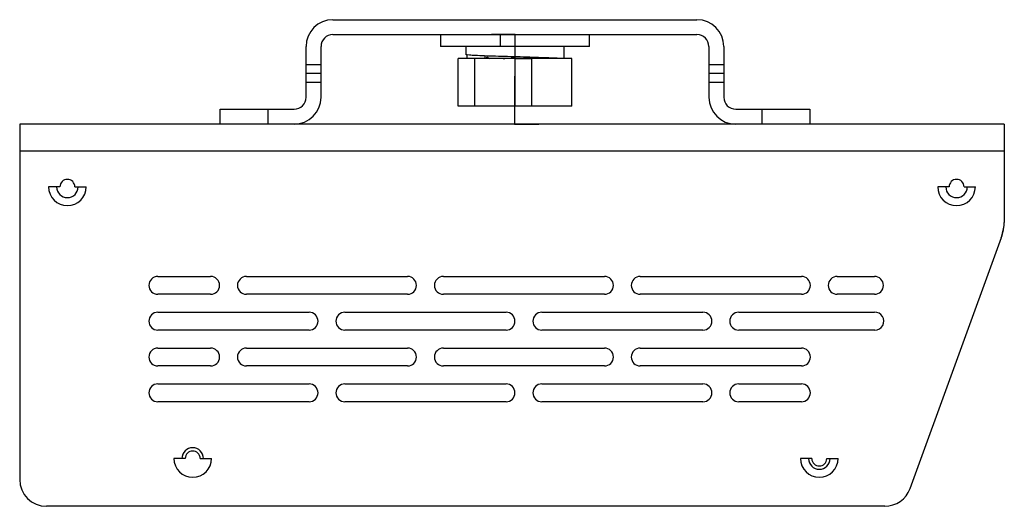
# Model space of a CAD drawing. Header units: millimetres. Extents: x 131 to 434, y 5 to 266.
# Tile 11 of 13: x 269 to 434, y 89 to 170. Entities that reach past the tile are written whole.
import ezdxf

# ---------------------------------------------------------------- set-up
doc = ezdxf.new("R2010")
doc.units = ezdxf.units.MM
doc.header["$PDSIZE"] = -1

msp = doc.modelspace()

# ---------------------------------------------------------------- linework, layer by layer
at = {"color": 7, "linetype": 'Continuous', "lineweight": 25}
for p, q in [((321.12, 170.3), (382.12, 170.3)), ((321.12, 167.8), (382.12, 167.8)), ((339.12, 167.8), (339.12, 165.8)), ((349.17, 165.8), (349.17, 167.8)), ((364.12, 165.8), (364.12, 167.8)), ((316.62, 157.3), (316.62, 165.8)), ((319.12, 157.3), (319.12, 165.8)), ((364.12, 165.8), (339.12, 165.8)), ((343.37, 165.8), (343.37, 164.45)), ((359.87, 163.8), (359.87, 165.7)), ((384.12, 165.8), (384.12, 157.3)), ((386.62, 165.8), (386.62, 157.3)), ((361.17, 163.8), (342.08, 163.8)), ((342.08, 155.8), (342.08, 163.8)), ((343.53, 164.43), (343.53, 163.8)), ((344.88, 155.8), (344.88, 163.8)), ((346.62, 163.8), (346.62, 164.22)), ((354.43, 155.8), (354.43, 163.8)), ((361.17, 155.8), (361.17, 163.8)), ((316.62, 162.8), (319.12, 162.8)), ((384.12, 162.8), (386.62, 162.8)), ((319.12, 161.3), (316.62, 161.3)), ((386.62, 161.3), (384.12, 161.3)), ((319.12, 159.8), (316.62, 159.8)), ((386.62, 159.8), (384.12, 159.8)), ((302.2, 152.8), (302.2, 155.3)), ((302.2, 155.3), (314.62, 155.3)), ((310.2, 155.3), (310.2, 152.8)), ((361.17, 155.8), (342.08, 155.8)), ((388.62, 155.3), (401.05, 155.3)), ((393.05, 152.8), (393.05, 155.3)), ((401.05, 155.3), (401.05, 152.8)), ((268.62, 152.8), (268.62, 93.3)), ((433.62, 152.8), (268.62, 152.8)), ((433.62, 152.8), (433.62, 136.34)), ((433.62, 148.3), (268.62, 148.3)), ((275.37, 142.3), (273.47, 142.3)), ((277.87, 142.3), (279.77, 142.3)), ((424.37, 142.3), (422.47, 142.3)), ((426.87, 142.3), (428.77, 142.3)), ((417.83, 91.76), (433.13, 133.8)), ((433.13, 133.8), (433.5, 135.27)), ((291.77, 127.3), (300.62, 127.3)), ((306.62, 127.3), (333.62, 127.3)), ((339.62, 127.3), (366.62, 127.3)), ((372.62, 127.3), (399.62, 127.3)), ((405.62, 127.3), (411.86, 127.3)), ((300.62, 124.3), (291.77, 124.3)), ((333.62, 124.3), (306.62, 124.3)), ((366.62, 124.3), (339.62, 124.3)), ((399.62, 124.3), (372.62, 124.3)), ((411.86, 124.3), (405.62, 124.3)), ((291.77, 121.3), (317.12, 121.3)), ((323.12, 121.3), (350.12, 121.3)), ((356.12, 121.3), (383.12, 121.3)), ((389.12, 121.3), (411.86, 121.29)), ((317.12, 118.3), (291.77, 118.3)), ((350.12, 118.3), (323.12, 118.3)), ((383.12, 118.3), (356.12, 118.3)), ((411.94, 118.3), (389.12, 118.3)), ((291.77, 115.3), (300.62, 115.3)), ((306.62, 115.3), (333.62, 115.3)), ((339.62, 115.3), (366.62, 115.3)), ((372.62, 115.3), (399.62, 115.3)), ((300.62, 112.3), (291.77, 112.3)), ((333.62, 112.3), (306.62, 112.3)), ((366.62, 112.3), (339.62, 112.3)), ((399.62, 112.3), (372.62, 112.3)), ((291.77, 109.3), (317.12, 109.3)), ((323.12, 109.3), (350.12, 109.3)), ((356.12, 109.3), (383.12, 109.3)), ((389.12, 109.3), (399.62, 109.3)), ((317.12, 106.3), (291.77, 106.3)), ((350.12, 106.3), (323.12, 106.3)), ((383.12, 106.3), (356.12, 106.3)), ((399.62, 106.3), (389.12, 106.3)), ((296.37, 96.8), (294.47, 96.8)), ((298.87, 96.8), (300.77, 96.8)), ((401.37, 96.8), (399.47, 96.8)), ((403.87, 96.8), (405.77, 96.8)), ((413.6, 88.8), (273.12, 88.8))]:
    msp.add_line(p, q, dxfattribs=at)
at = {"color": 7, "linetype": 'Continuous'}
for p, q in [((351.62, 167.8), (347.69, 167.8)), ((351.62, 167.8), (351.62, 159.77)), ((351.62, 163.8), (354.38, 163.8)), ((351.62, 163.8), (351.62, 155.77)), ((351.62, 152.8), (351.62, 160.82)), ((351.62, 152.8), (355.64, 152.8))]:
    msp.add_line(p, q, dxfattribs=at)
at = {"color": 7, "linetype": 'Continuous', "lineweight": 25}
for centre, radius, start, end in [((321.12, 165.8), 4.5, 90, 180), ((382.12, 165.8), 4.5, 0, 90), ((321.12, 165.8), 2, 90, 180), ((382.12, 165.8), 2, 0, 90), ((314.62, 157.3), 2, 270, 0), ((314.62, 157.3), 4.5, 270, 0), ((388.62, 157.3), 4.5, 180, 270), ((388.62, 157.3), 2, 180, 270), ((276.62, 142.3), 3.15, 180, 0), ((276.62, 142.3), 1.8, 180, 0), ((276.62, 142.3), 1.25, 360, 180), ((425.62, 142.3), 3.15, 180, 0), ((425.62, 142.3), 1.8, 180, 0), ((425.62, 142.3), 1.25, 0, 180), ((425.12, 136.64), 8.5, 340, 352.5485), ((429.12, 136.34), 4.5, 346.2397, 0), ((291.77, 125.8), 1.5, 90, 270), ((300.62, 125.8), 1.5, 270, 90), ((306.62, 125.8), 1.5, 90, 270), ((333.62, 125.8), 1.5, 270, 90), ((339.62, 125.8), 1.5, 90, 270), ((366.62, 125.8), 1.5, 270, 90), ((372.62, 125.8), 1.5, 90, 270), ((399.62, 125.8), 1.5, 270, 90), ((405.62, 125.8), 1.5, 90, 270), ((411.86, 125.8), 1.5, 270, 90), ((291.77, 119.8), 1.5, 90, 270), ((317.12, 119.8), 1.5, 270, 90), ((323.12, 119.8), 1.5, 90, 270), ((350.12, 119.8), 1.5, 270, 90), ((356.12, 119.8), 1.5, 90, 270), ((383.12, 119.8), 1.5, 270, 90), ((389.12, 119.8), 1.5, 90, 270), ((411.94, 119.8), 1.5, 270, 92.7151), ((291.77, 113.8), 1.5, 90, 270), ((300.62, 113.8), 1.5, 270, 90), ((306.62, 113.8), 1.5, 90, 270), ((333.62, 113.8), 1.5, 270, 90), ((339.62, 113.8), 1.5, 90, 270), ((366.62, 113.8), 1.5, 270, 90), ((372.62, 113.8), 1.5, 90, 270), ((399.62, 113.8), 1.5, 270, 90), ((291.77, 107.8), 1.5, 90, 270), ((317.12, 107.8), 1.5, 270, 90), ((323.12, 107.8), 1.5, 90, 270), ((350.12, 107.8), 1.5, 270, 90), ((356.12, 107.8), 1.5, 90, 270), ((383.12, 107.8), 1.5, 270, 90), ((389.12, 107.8), 1.5, 90, 270), ((399.62, 107.8), 1.5, 270, 90), ((297.62, 96.8), 1.8, 0, 180), ((297.62, 96.8), 1.25, 0, 180), ((297.62, 96.8), 3.15, 180, 0), ((402.62, 96.8), 3.15, 180, 0), ((402.62, 96.8), 1.8, 180, 0), ((402.62, 96.8), 1.25, 180, 360), ((273.12, 93.3), 4.5, 180, 270), ((413.6, 93.3), 4.5, 270, 340)]:
    msp.add_arc(centre, radius, start, end, dxfattribs=at)
for points, knots in [([(359.18, 163.8), (359.17, 163.8), (358.95, 163.82), (358.06, 163.86), (356.54, 163.92), (354.63, 163.98), (352.54, 164.05), (350.38, 164.11), (348.31, 164.17), (346.46, 164.23), (344.95, 164.29), (343.91, 164.35), (343.39, 164.41), (343.43, 164.44), (343.44, 164.45)], [0, 0, 0, 0, 0.005139, 0.101052, 0.195358, 0.289665, 0.385578, 0.479884, 0.574191, 0.670104, 0.76441, 0.858717, 0.95463, 1, 1, 1, 1]), ([(346.8, 164.1), (346.93, 164.03), (347.1, 163.93), (347.28, 163.82), (347.33, 163.8)], [0, 0, 0, 0, 0.706637, 1, 1, 1, 1]), ([(349.66, 163.8), (349.83, 163.81), (350.31, 163.84), (351.04, 163.89), (351.57, 163.92), (351.73, 163.93)], [0, 0, 0, 0, 0.276818, 0.777007, 1, 1, 1, 1])]:
    msp.add_open_spline(points, degree=3, knots=knots, dxfattribs=at)
at = {"color": 7, "linetype": 'Continuous'}
for p in [(351.62, 167.8), (351.62, 163.8), (351.62, 152.8)]:
    msp.add_point(p, dxfattribs=at)

doc.saveas('drawing.dxf')
